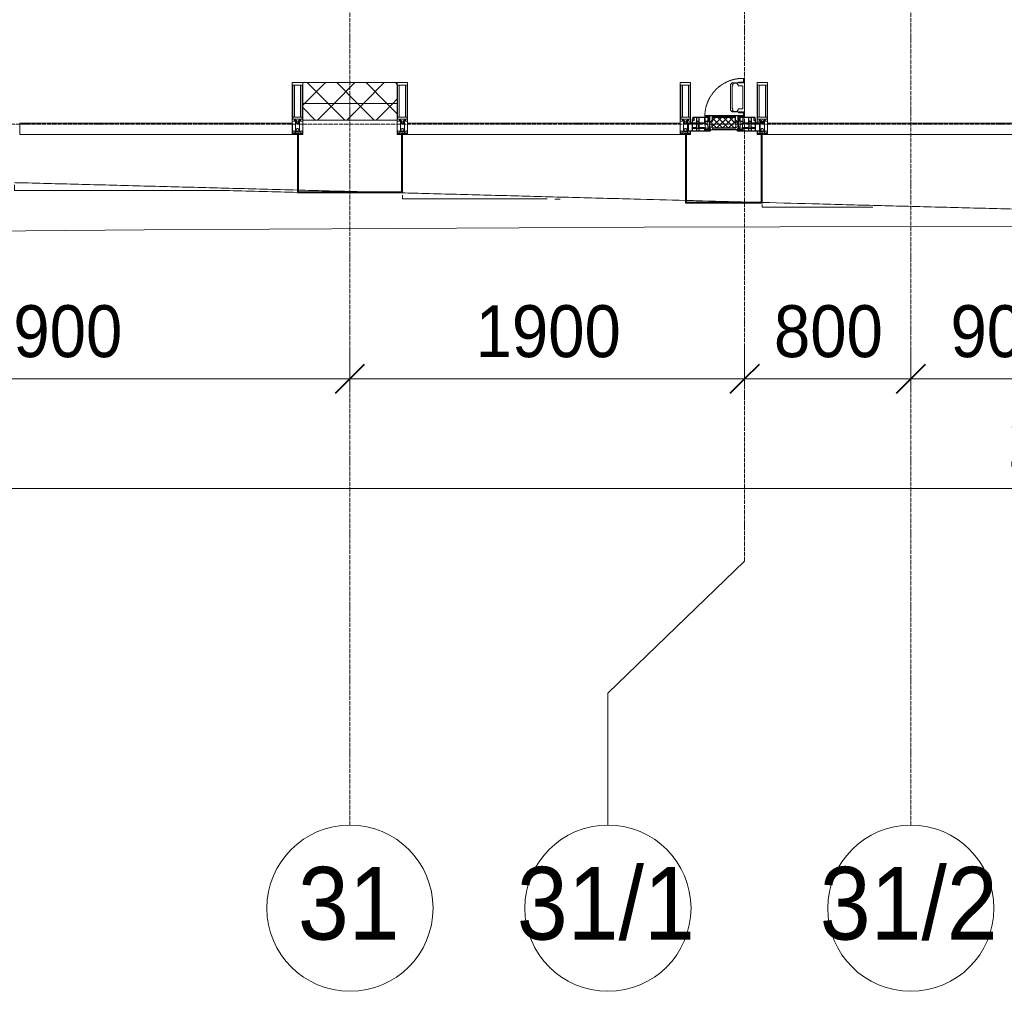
# Model space of a CAD drawing. Header units: millimetres. Extents: x 108703 to 201767, y 7718 to 232073.
# Tile 17 of 43: x 120760 to 125500, y 11226 to 15903. Entities that reach past the tile are written whole.
import ezdxf

# ---------------------------------------------------------------- set-up
doc = ezdxf.new("R2010")
doc.units = ezdxf.units.MM
for name, pattern in [('-D1-02х01', [3, 2, -1]), ('ADSK_Линия сетки', [25, 20, -2.5, 0, -2.5]), ('Линия сетки', [25, 20, -2.5, 0, -2.5])]:
    doc.linetypes.add(name, pattern=pattern)
for name, color, linetype, lineweight in [('Импосты витража', 7, 'Continuous', 18), ('Колонны', 7, 'Continuous', 18), ('Окна', 7, 'Continuous', 18), ('Оси', 7, 'Continuous', 9), ('Панели витража', 7, 'Continuous', 18), ('Размеры', 7, 'Continuous', 9), ('Размеры-100', 7, 'Continuous', 9), ('Стены разрез', 7, 'Continuous', 40), ('Стены штриховка', 7, 'Continuous', 40), ('Форма', 7, 'Continuous', 18), ('Формообразующий элемент-перекрытие', 7, 'Continuous', 18), ('Элементы узлов', 7, 'Continuous', 18)]:
    doc.layers.add(name, color=color, linetype=linetype, lineweight=lineweight)
doc.styles.add('Arial', font='arial.ttf', dxfattribs={"width": 0.9, "height": 250})
doc.styles.add('Arial_1', font='arial.ttf', dxfattribs={"width": 0.9, "height": 350})
doc.dimstyles.new('Основной_2_5_мм', dxfattribs={"dimscale": 304.8, "dimtxt": 255.06485, "dimasz": 0.463911, "dimexe": 0.492126, "dimexo": 0.492126, "dimgap": 0.098425, "dimtad": 1, "dimdec": 0, "dimdsep": 46, "dimtxsty": 'Arial', "dimblk1": 'OBLIQUE', "dimblk2": 'OBLIQUE', "dimsah": 1, "dimcen": 0.09, "dimdle": 0.492126, "dimazin": 2, "dimtfac": 1, "dimtdec": 4, "dimtix": 1, "dimtmove": 0, "dimatfit": 3, "dimfxl": 1, "dimtvp": 1, "dimtolj": 1, "dimtzin": 0, "dimlwd": 20, "dimlwe": 20, "dimarcsym": 2})
pattern_1 = [(45, (0, 0), (-70.71068, 70.71068), []), (135, (0, 0), (-70.71068, -70.71068), [])]

# ---------------------------------------------------------------- blocks, each defined once
blk = doc.blocks.new('System Panel - A_PAN_Glass-7508972-МКСС_К4_L25_84_600_')
at = {"layer": 'Панели витража', "color": 253, "lineweight": 5, "true_color": 0xaaaaaa}
for p, q in [((656.25, 55), (-656.25, 55)), ((-656.25, 55), (-656.25, 0)), ((656.25, 0), (656.25, 55)), ((-656.25, 0), (656.25, 0))]:
    blk.add_line(p, q, dxfattribs=at)
blk = doc.blocks.new('A_PAN_Створка - 383мм-V33-МКСС_К4_L25_84_600_')
at = {"layer": 'Панели витража', "lineweight": 5}
h = blk.add_hatch(dxfattribs=at)
h.set_pattern_fill('FP_7', color=256, style=0, pattern_type=2)
h.set_pattern_definition([(45, (-124150, -15350), (-14.1421356, 14.1421356), []), (135, (-124150, -15350), (-14.1421356, -14.1421356), [])])
h.paths.add_polyline_path([(-54.5, 31.8), (54.5, 31.8), (54.9, 34.1), (57.2, 36.4), (57.2, 60.8), (54.6, 63.4), (53.6, 82.7), (-54.6, 81.8), (-54.6, 63.4), (-57.2, 60.8), (-57.2, 36.4), (-54.9, 34.1)])
at = {"layer": 'Окна', "lineweight": 5}
for p, q in [((39.7, 249), (31.1, 240.4)), ((31.1, 117.6), (31.1, 240.4)), ((70.1, 249), (39.7, 249)), ((45, 244.7), (42.3, 239.8)), ((42.3, 239.8), (43.5, 236.3)), ((45.9, 246.8), (45, 244.7)), ((63.3, 246.8), (45.9, 246.8)), ((64.1, 245), (63.3, 246.8)), ((64.1, 245), (66.7, 241)), ((66.7, 241), (68.6, 239.7)), ((68.6, 239.7), (68.6, 236.4)), ((70.1, 252.9), (70.1, 249)), ((95.1, 252.9), (70.1, 252.9)), ((74.1, 248.4), (74.1, 252.9)), ((89.1, 248.4), (74.1, 248.4)), ((89.1, 252.9), (89.1, 248.4)), ((93.1, 248.4), (93.1, 252.9)), ((97.9, 248.4), (93.1, 248.4)), ((95.1, 270.5), (95.1, 252.9)), ((99.6, 270.5), (95.1, 270.5)), ((97.9, 262.4), (95.1, 262.4)), ((97.9, 262.4), (97.9, 248.4)), ((99.6, 270.5), (99.6, 87.5)), ((41.4, 234.2), (39.1, 233.8)), ((39.1, 179), (39.1, 233.8)), ((41.4, 234.2), (43.5, 236.3)), ((68.6, 236.4), (71.1, 233.9)), ((71.1, 233.9), (89.5, 233.9)), ((89.5, 233.9), (90.6, 232.8)), ((90.6, 125.2), (90.6, 232.8)), ((39.1, 179), (39.1, 124.2)), ((39.7, 109), (31.1, 117.6)), ((41.4, 123.8), (39.1, 124.2)), ((70.1, 109), (39.7, 109)), ((41.4, 123.8), (43.5, 121.7)), ((42.3, 118.2), (43.5, 121.7)), ((45, 113.3), (42.3, 118.2)), ((45.9, 111.2), (45, 113.3)), ((63.3, 111.2), (45.9, 111.2)), ((64.1, 113), (63.3, 111.2)), ((64.1, 113), (66.7, 117)), ((66.7, 117), (68.6, 118.3)), ((68.6, 121.6), (71.1, 124.1)), ((68.6, 118.3), (68.6, 121.6)), ((70.1, 105.1), (70.1, 109)), ((95.1, 105.1), (70.1, 105.1)), ((71.1, 124.1), (89.5, 124.1)), ((74.1, 109.6), (74.1, 105.1)), ((89.1, 109.6), (74.1, 109.6)), ((89.1, 105.1), (89.1, 109.6)), ((89.5, 124.1), (90.6, 125.2)), ((93.1, 109.6), (93.1, 105.1)), ((97.9, 109.6), (93.1, 109.6)), ((95.1, 87.5), (95.1, 105.1)), ((97.9, 95.6), (95.1, 95.6)), ((97.9, 95.6), (97.9, 109.6)), ((-171, 57), (-156, 57)), ((-171, 17), (-171, 57)), ((-153, 73.5), (-150, 73.5)), ((-153, 60), (-153, 73.5)), ((-150, 84), (-78, 84)), ((-150, 73.5), (-150, 84)), ((-91.5, 92), (91.5, 92)), ((-91.5, 87.5), (-91.5, 92)), ((-73.9, 87.5), (-91.5, 87.5)), ((-78, 84), (-78, 23.5)), ((-73.9, 62.5), (-73.9, 87.5)), ((-70, 62.5), (-73.9, 62.5)), ((-70, 32.1), (-70, 62.5)), ((70, 62.5), (70, 32.1)), ((73.9, 62.5), (70, 62.5)), ((73.9, 87.5), (73.9, 62.5)), ((91.5, 87.5), (73.9, 87.5)), ((78, 84), (150, 84)), ((78, 23.5), (78, 84)), ((91.5, 92), (91.5, 87.5)), ((99.6, 87.5), (95.1, 87.5)), ((150, 84), (150, 73.5)), ((150, 73.5), (153, 73.5)), ((153, 73.5), (153, 60)), ((156, 57), (171, 57)), ((171, 57), (171, 17)), ((-67.9, 17), (-171, 17)), ((-78, 23.5), (-67.9, 23.5)), ((-61.4, 23.5), (-70, 32.1)), ((-67.9, 23.5), (-64.6, 26.8)), ((-67.9, 17), (-67.9, 23.5)), ((-61.4, 23.5), (-67.9, 17)), ((-64.6, 26.8), (-61.4, 23.5)), ((61.4, 23.5), (-61.4, 23.5)), ((70, 32.1), (61.4, 23.5)), ((61.4, 23.5), (64.6, 26.8)), ((67.9, 17), (61.4, 23.5)), ((64.6, 26.8), (67.9, 23.5)), ((67.9, 23.5), (67.9, 17)), ((67.9, 23.5), (78, 23.5)), ((171, 17), (67.9, 17))]:
    blk.add_line(p, q, dxfattribs=at)
at = {"layer": 'Окна', "color": 253, "lineweight": 5, "true_color": 0xaaaaaa}
for p, q in [((-171, 55.5), (-152, 55.5)), ((-152, 20), (-152, 73.5)), ((-150.5, 69.5), (-150.5, 73.5)), ((-145, 69.5), (-150.5, 69.5)), ((-150.5, 33.6), (-150.5, 68)), ((-150.5, 68), (-143.5, 68)), ((-150.5, 56.6), (-132.4, 56.6)), ((-136.4, 52.4), (-150.5, 52.4)), ((-148.5, 82.5), (-132.4, 82.5)), ((-148.5, 81), (-148.5, 82.5)), ((-143.5, 81), (-148.5, 81)), ((-145, 69.5), (-145, 79.5)), ((-143.5, 68), (-143.5, 81)), ((-137.2, 54.8), (-135.8, 50.8)), ((-132.5, 54.8), (-137.2, 54.8)), ((-132.1, 49), (-135.8, 50.8)), ((-132.5, 53.8), (-133.4, 52)), ((-133.4, 52), (-130.1, 50.4)), ((-132.5, 53.8), (-132.5, 54.8)), ((-132.4, 56.6), (-132.4, 82.5)), ((-132.1, 49), (-132.1, 36.8)), ((-131, 82.5), (-120.8, 82.5)), ((-131, 82.5), (-131, 64.6)), ((-131, 64.6), (-120.8, 64.6)), ((-131, 56.5), (-131, 62.6)), ((-120.8, 62.6), (-131, 62.6)), ((-131, 56.5), (-120.8, 56.5)), ((-131, 55.1), (-131, 52.7)), ((-120.8, 55.1), (-131, 55.1)), ((-129.4, 51.1), (-131, 52.7)), ((-130.1, 50.4), (-129.4, 51.1)), ((-130.1, 35.3), (-130.1, 50.4)), ((-122.4, 51.1), (-120.8, 52.7)), ((-121.7, 50.4), (-122.4, 51.1)), ((-118.4, 52), (-121.7, 50.4)), ((-121.7, 35.3), (-121.7, 50.4)), ((-120.8, 82.5), (-120.8, 64.6)), ((-120.8, 56.5), (-120.8, 62.6)), ((-120.8, 55.1), (-120.8, 52.7)), ((-119.7, 49), (-115.9, 50.8)), ((-119.7, 49), (-119.7, 36.8)), ((-119.3, 82.5), (-92.5, 82.5)), ((-119.3, 56.6), (-119.3, 82.5)), ((-92.5, 56.6), (-119.3, 56.6)), ((-119.3, 54.8), (-114.6, 54.8)), ((-119.3, 53.8), (-119.3, 54.8)), ((-119.3, 53.8), (-118.4, 52)), ((-114.6, 54.8), (-115.9, 50.8)), ((-94.1, 52.5), (-115.3, 52.5)), ((-89.9, 50.9), (-94.1, 52.5)), ((-92.5, 56.6), (-92.5, 82.5)), ((-90.8, 82.5), (-79.5, 82.5)), ((-90.8, 64.6), (-90.8, 82.5)), ((-80.1, 64.6), (-90.8, 64.6)), ((-90.8, 62.7), (-90.8, 56.6)), ((-80.4, 62.7), (-90.8, 62.7)), ((-90.8, 56.6), (-85.9, 56.6)), ((-89.9, 52.2), (-88.6, 53.5)), ((-89.9, 52.2), (-89.9, 50.9)), ((-89.9, 35.1), (-89.9, 50.9)), ((-85.9, 53.5), (-88.6, 53.5)), ((-85.9, 56.6), (-85.9, 53.5)), ((-85.9, 53.5), (-78, 45.6)), ((-85, 84), (-85, 87.5)), ((-85, 87.5), (-78, 87.5)), ((-78, 84), (-85, 84)), ((-80.4, 61.1), (-80.4, 62.7)), ((-78, 61.1), (-80.4, 61.1)), ((-80.1, 66.1), (-80.1, 64.6)), ((-78, 66.1), (-80.1, 66.1)), ((-79.5, 82.5), (-79.5, 80.6)), ((-79.5, 80.6), (-78, 80.6)), ((-78, 87.5), (-78, 84)), ((-78, 66.1), (-78, 61.1)), ((78, 87.5), (78, 84)), ((85, 87.5), (78, 87.5)), ((78, 84), (85, 84)), ((79.5, 80.6), (78, 80.6)), ((78, 66.1), (78, 61.1)), ((78, 66.1), (80.1, 66.1)), ((78, 61.1), (80.4, 61.1)), ((85.9, 53.5), (78, 45.6)), ((90.8, 82.5), (79.5, 82.5)), ((79.5, 82.5), (79.5, 80.6)), ((80.1, 66.1), (80.1, 64.6)), ((80.1, 64.6), (90.8, 64.6)), ((80.4, 62.7), (90.8, 62.7)), ((80.4, 61.1), (80.4, 62.7)), ((85, 84), (85, 87.5)), ((85.9, 56.6), (85.9, 53.5)), ((90.8, 56.6), (85.9, 56.6)), ((85.9, 53.5), (88.6, 53.5)), ((89.9, 52.2), (88.6, 53.5)), ((89.9, 50.9), (94.1, 52.5)), ((89.9, 52.2), (89.9, 50.9)), ((89.9, 35.1), (89.9, 50.9)), ((90.8, 64.6), (90.8, 82.5)), ((90.8, 62.7), (90.8, 56.6)), ((119.3, 82.5), (92.5, 82.5)), ((92.5, 56.6), (92.5, 82.5)), ((92.5, 56.6), (119.3, 56.6)), ((94.1, 52.5), (115.3, 52.5)), ((114.6, 54.8), (115.9, 50.8)), ((119.3, 54.8), (114.6, 54.8)), ((119.7, 49), (115.9, 50.8)), ((119.3, 53.8), (118.4, 52)), ((118.4, 52), (121.7, 50.4)), ((119.3, 56.6), (119.3, 82.5)), ((119.3, 53.8), (119.3, 54.8)), ((119.7, 49), (119.7, 36.8)), ((120.8, 82.5), (120.8, 64.6)), ((131, 82.5), (120.8, 82.5)), ((131, 64.6), (120.8, 64.6)), ((120.8, 56.5), (120.8, 62.6)), ((120.8, 62.6), (131, 62.6)), ((131, 56.5), (120.8, 56.5)), ((120.8, 55.1), (120.8, 52.7)), ((120.8, 55.1), (131, 55.1)), ((122.4, 51.1), (120.8, 52.7)), ((121.7, 50.4), (122.4, 51.1)), ((121.7, 35.3), (121.7, 50.4)), ((129.4, 51.1), (131, 52.7)), ((130.1, 50.4), (129.4, 51.1)), ((133.4, 52), (130.1, 50.4)), ((130.1, 35.3), (130.1, 50.4)), ((131, 82.5), (131, 64.6)), ((131, 56.5), (131, 62.6)), ((131, 55.1), (131, 52.7)), ((132.1, 49), (135.8, 50.8)), ((132.1, 49), (132.1, 36.8)), ((132.4, 56.6), (132.4, 82.5)), ((148.5, 82.5), (132.4, 82.5)), ((150.5, 56.6), (132.4, 56.6)), ((132.5, 54.8), (137.2, 54.8)), ((132.5, 53.8), (132.5, 54.8)), ((132.5, 53.8), (133.4, 52)), ((137.2, 54.8), (135.8, 50.8)), ((136.4, 52.4), (150.5, 52.4)), ((143.5, 81), (148.5, 81)), ((143.5, 68), (143.5, 81)), ((150.5, 68), (143.5, 68)), ((145, 69.5), (145, 79.5)), ((145, 69.5), (150.5, 69.5)), ((148.5, 81), (148.5, 82.5)), ((150.5, 69.5), (150.5, 73.5)), ((150.5, 33.6), (150.5, 68)), ((152, 20), (152, 73.5)), ((171, 55.5), (152, 55.5)), ((-171, 18.5), (-153.5, 18.5)), ((-153.5, 18.5), (-152, 20)), ((-136.3, 33.6), (-150.5, 33.6)), ((-150.5, 29.4), (-132.4, 29.4)), ((-150.5, 17), (-150.5, 29.4)), ((-132.4, 18.6), (-150.5, 18.6)), ((-137.2, 31), (-135.8, 35)), ((-132.5, 31), (-137.2, 31)), ((-132.1, 36.8), (-135.8, 35)), ((-133.4, 33.7), (-130.1, 35.3)), ((-132.5, 31.9), (-133.4, 33.7)), ((-132.5, 31.9), (-132.5, 31)), ((-132.4, 29.4), (-132.4, 18.6)), ((-129.4, 34.6), (-131, 33)), ((-131, 30.9), (-131, 33)), ((-120.8, 30.9), (-131, 30.9)), ((-131, 29.5), (-120.8, 29.5)), ((-131, 18.2), (-131, 29.5)), ((-120.8, 18.2), (-131, 18.2)), ((-130.1, 35.3), (-129.4, 34.6)), ((-121.7, 35.3), (-122.4, 34.6)), ((-122.4, 34.6), (-120.8, 33)), ((-118.4, 33.7), (-121.7, 35.3)), ((-120.8, 30.9), (-120.8, 33)), ((-120.8, 18.2), (-120.8, 29.5)), ((-119.7, 36.8), (-115.9, 35)), ((-119.3, 31.9), (-118.4, 33.7)), ((-119.3, 31.9), (-119.3, 31)), ((-119.3, 31), (-114.6, 31)), ((-92.5, 29.4), (-119.3, 29.4)), ((-119.3, 29.4), (-119.3, 18.6)), ((-119.3, 18.6), (-92.5, 18.6)), ((-114.6, 31), (-115.9, 35)), ((-94.1, 33.5), (-115.4, 33.5)), ((-89.9, 35.1), (-94.1, 33.5)), ((-92.5, 18.6), (-92.5, 29.4)), ((-90.8, 18.5), (-90.8, 29.4)), ((-90.8, 29.4), (-85.9, 29.4)), ((-87.3, 18.5), (-90.8, 18.5)), ((-89.9, 32.5), (-89.9, 35.1)), ((-85.9, 32.5), (-89.9, 32.5)), ((-87.3, 21.9), (-85.9, 21.9)), ((-87.3, 20.4), (-87.3, 21.9)), ((-87.3, 20.4), (-87.3, 18.5)), ((-84.8, 20.4), (-87.3, 20.4)), ((-85.9, 29.4), (-85.9, 32.5)), ((-85.9, 21.9), (-85.9, 29.4)), ((-85.9, 18.2), (-85.9, 20.4)), ((-75.9, 18.2), (-85.9, 18.2)), ((-83.4, 20.4), (-84.8, 20.4)), ((-70, 33.8), (-83.4, 20.4)), ((-78, 45.6), (-78, 36.8)), ((-78, 36.8), (-70, 36.8)), ((-75.9, 23.5), (-73, 23.5)), ((-75.9, 21.5), (-75.9, 23.5)), ((-75.9, 21.5), (-75.9, 18.2)), ((-74.9, 21.5), (-75.9, 21.5)), ((-74.9, 17.9), (-74.9, 21.5)), ((-68.9, 17.9), (-74.9, 17.9)), ((-67.2, 29.3), (-73, 23.5)), ((-70, 36.8), (-70, 33.8)), ((-68.9, 21.5), (-68.9, 17.9)), ((-67.9, 21.5), (-68.9, 21.5)), ((-67.9, 23.5), (-64.6, 26.8)), ((-67.9, 21.5), (-67.9, 23.5)), ((-64.6, 26.8), (-67.2, 29.3)), ((64.6, 26.8), (67.2, 29.3)), ((67.9, 23.5), (64.6, 26.8)), ((67.2, 29.3), (73, 23.5)), ((67.9, 21.5), (67.9, 23.5)), ((67.9, 21.5), (68.9, 21.5)), ((68.9, 21.5), (68.9, 17.9)), ((68.9, 17.9), (74.9, 17.9)), ((70, 36.8), (70, 33.8)), ((78, 36.8), (70, 36.8)), ((70, 33.8), (83.4, 20.4)), ((75.9, 23.5), (73, 23.5)), ((74.9, 21.5), (75.9, 21.5)), ((74.9, 17.9), (74.9, 21.5)), ((75.9, 21.5), (75.9, 23.5)), ((75.9, 21.5), (75.9, 18.2)), ((75.9, 18.2), (85.9, 18.2)), ((78, 45.6), (78, 36.8)), ((83.4, 20.4), (84.8, 20.4)), ((84.8, 20.4), (87.3, 20.4)), ((85.9, 32.5), (89.9, 32.5)), ((85.9, 29.4), (85.9, 32.5)), ((85.9, 21.9), (85.9, 29.4)), ((90.8, 29.4), (85.9, 29.4)), ((87.3, 21.9), (85.9, 21.9)), ((85.9, 18.2), (85.9, 20.4)), ((87.3, 20.4), (87.3, 21.9)), ((87.3, 20.4), (87.3, 18.5)), ((87.3, 18.5), (90.8, 18.5)), ((89.9, 35.1), (94.1, 33.5)), ((89.9, 32.5), (89.9, 35.1)), ((90.8, 18.5), (90.8, 29.4)), ((92.5, 18.6), (92.5, 29.4)), ((92.5, 29.4), (119.3, 29.4)), ((119.3, 18.6), (92.5, 18.6)), ((94.1, 33.5), (115.4, 33.5)), ((114.6, 31), (115.9, 35)), ((119.3, 31), (114.6, 31)), ((119.7, 36.8), (115.9, 35)), ((118.4, 33.7), (121.7, 35.3)), ((119.3, 31.9), (118.4, 33.7)), ((119.3, 31.9), (119.3, 31)), ((119.3, 29.4), (119.3, 18.6)), ((122.4, 34.6), (120.8, 33)), ((120.8, 30.9), (120.8, 33)), ((120.8, 30.9), (131, 30.9)), ((120.8, 18.2), (120.8, 29.5)), ((131, 29.5), (120.8, 29.5)), ((120.8, 18.2), (131, 18.2)), ((121.7, 35.3), (122.4, 34.6)), ((130.1, 35.3), (129.4, 34.6)), ((129.4, 34.6), (131, 33)), ((133.4, 33.7), (130.1, 35.3)), ((131, 30.9), (131, 33)), ((131, 18.2), (131, 29.5)), ((132.1, 36.8), (135.8, 35)), ((150.5, 29.4), (132.4, 29.4)), ((132.4, 29.4), (132.4, 18.6)), ((132.4, 18.6), (150.5, 18.6)), ((132.5, 31.9), (133.4, 33.7)), ((132.5, 31.9), (132.5, 31)), ((132.5, 31), (137.2, 31)), ((137.2, 31), (135.8, 35)), ((136.3, 33.6), (150.5, 33.6)), ((150.5, 17), (150.5, 29.4)), ((153.5, 18.5), (152, 20)), ((171, 18.5), (153.5, 18.5))]:
    blk.add_line(p, q, dxfattribs=at)
at = {"layer": 'Окна', "linetype": '-D1-02х01', "lineweight": 5}
blk.add_arc((91.4, 87.5), 183, 88.8555, 178.5909, dxfattribs=at)
at = {"layer": 'Окна', "lineweight": 5}
for centre, start, end in [((-156, 60), 270, 360), ((156, 60), 180, 270)]:
    blk.add_arc(centre, 3, start, end, dxfattribs=at)
at = {"layer": 'Элементы узлов', "color": 253, "lineweight": 5, "true_color": 0xaaaaaa}
for p, q in [((-91.5, 92), (-91.5, 87.5)), ((-91.5, 92), (91.5, 92)), ((-91.5, 87.5), (-73.9, 87.5)), ((-83.4, 90.3), (-69.4, 90.3)), ((-83.4, 90.3), (-83.4, 87.5)), ((-73.9, 87.5), (-73.9, 62.5)), ((-69.4, 85.5), (-73.9, 85.5)), ((-73.9, 81.5), (-69.4, 81.5)), ((-69.4, 66.5), (-73.9, 66.5)), ((-73.9, 62.5), (-70, 62.5)), ((-70, 62.5), (-70, 32.1)), ((-69.4, 90.3), (-69.4, 85.5)), ((-69.4, 81.5), (-69.4, 66.5)), ((-67.9, 89.3), (-66.9, 90.3)), ((-67.9, 62.5), (-67.9, 89.3)), ((-61.7, 62.5), (-67.9, 62.5)), ((-66, 56.5), (-67.8, 55.7)), ((-67.8, 55.7), (-67.8, 38.3)), ((-66.9, 90.3), (-57.4, 90.3)), ((-66, 56.5), (-62, 59.1)), ((-62, 59.1), (-60.7, 61)), ((-60.1, 67.7), (-61.7, 64.9)), ((-61.7, 64.9), (-61.7, 62.5)), ((-60.7, 61), (-57.4, 61)), ((-56.4, 67.7), (-60.1, 67.7)), ((-57.4, 90.3), (-56.4, 89.4)), ((-57.4, 61), (-54.9, 63.5)), ((-54.6, 63.4), (-57.2, 60.8)), ((-57.2, 60.8), (-57.2, 36.4)), ((-56.4, 89.4), (-56.4, 67.7)), ((-53.9, 90.3), (-54.9, 89.3)), ((-54.9, 89.3), (-54.9, 85.6)), ((-54.9, 85.6), (-53.9, 84.6)), ((-54.9, 81.9), (-53.8, 83)), ((-54.9, 63.5), (-54.9, 81.9)), ((-53.6, 82.7), (-54.6, 81.8)), ((-54.6, 81.8), (-54.6, 63.4)), ((53.9, 90.3), (-53.9, 90.3)), ((-53.9, 84.6), (53.9, 84.6)), ((53.8, 83), (-53.8, 83)), ((53.6, 82.7), (-53.6, 82.7)), ((54.6, 81.8), (53.6, 82.7)), ((54.9, 81.9), (53.8, 83)), ((53.9, 90.3), (54.9, 89.3)), ((54.9, 85.6), (53.9, 84.6)), ((54.6, 63.4), (54.6, 81.8)), ((57.2, 60.8), (54.6, 63.4)), ((54.9, 89.3), (54.9, 85.6)), ((54.9, 63.5), (54.9, 81.9)), ((57.4, 61), (54.9, 63.5)), ((57.4, 90.3), (56.4, 89.4)), ((56.4, 89.4), (56.4, 67.7)), ((56.4, 67.7), (60.1, 67.7)), ((57.2, 36.4), (57.2, 60.8)), ((66.9, 90.3), (57.4, 90.3)), ((60.7, 61), (57.4, 61)), ((60.1, 67.7), (61.7, 64.9)), ((62, 59.1), (60.7, 61)), ((61.7, 64.9), (61.7, 62.5)), ((61.7, 62.5), (67.9, 62.5)), ((66, 56.5), (62, 59.1)), ((66, 56.5), (67.8, 55.7)), ((67.9, 89.3), (66.9, 90.3)), ((67.8, 55.7), (67.8, 38.3)), ((67.9, 62.5), (67.9, 89.3)), ((69.4, 90.3), (69.4, 85.5)), ((83.4, 90.3), (69.4, 90.3)), ((69.4, 85.5), (73.9, 85.5)), ((69.4, 81.5), (69.4, 66.5)), ((73.9, 81.5), (69.4, 81.5)), ((69.4, 66.5), (73.9, 66.5)), ((70, 62.5), (70, 32.1)), ((73.9, 62.5), (70, 62.5)), ((91.5, 87.5), (73.9, 87.5)), ((73.9, 87.5), (73.9, 62.5)), ((83.4, 90.3), (83.4, 87.5)), ((91.5, 92), (91.5, 87.5)), ((-70, 32.1), (-61.4, 23.5)), ((-67.8, 38.3), (-65.7, 37.4)), ((-65.7, 37.4), (-60.8, 34.7)), ((61.4, 23.5), (-61.4, 23.5)), ((-60.8, 34.7), (-57.3, 35.9)), ((-55.2, 33.8), (-57.3, 35.9)), ((-57.2, 36.4), (-54.9, 34.1)), ((-55.2, 33.8), (-54.8, 31.5)), ((-54.9, 34.1), (-54.5, 31.8)), ((-53.9, 30.5), (-54.9, 29.5)), ((-54.9, 29.5), (-54.9, 25.8)), ((-54.9, 25.8), (-53.9, 24.8)), ((0, 31.5), (-54.8, 31.5)), ((-54.5, 31.8), (54.5, 31.8)), ((53.9, 30.5), (-53.9, 30.5)), ((-53.9, 24.8), (53.9, 24.8)), ((0, 31.5), (54.8, 31.5)), ((53.9, 30.5), (54.9, 29.5)), ((54.9, 25.8), (53.9, 24.8)), ((54.5, 31.8), (54.9, 34.1)), ((55.2, 33.8), (54.8, 31.5)), ((54.9, 34.1), (57.2, 36.4)), ((54.9, 29.5), (54.9, 25.8)), ((55.2, 33.8), (57.3, 35.9)), ((60.8, 34.7), (57.3, 35.9)), ((65.7, 37.4), (60.8, 34.7)), ((70, 32.1), (61.4, 23.5)), ((67.8, 38.3), (65.7, 37.4))]:
    blk.add_line(p, q, dxfattribs=at)
blk = doc.blocks.new('System Panel - A_PAN_Glass-7508020-МКСС_К4_L25_84_600_')
at = {"layer": 'Панели витража', "color": 253, "lineweight": 5, "true_color": 0xaaaaaa}
for p, q in [((656.25, 55), (-656.25, 55)), ((-656.25, 55), (-656.25, 0)), ((656.25, 0), (656.25, 55)), ((-656.25, 0), (656.25, 0))]:
    blk.add_line(p, q, dxfattribs=at)
blk = doc.blocks.new('Rectangular Mullion - 50Wx250H-2623690-МКСС_К4_L25_84_600_')
at = {"layer": 'Элементы узлов', "color": 253, "lineweight": 5, "true_color": 0xaaaaaa}
for p, q in [((-25, 65.2), (-25, 250)), ((-25, 250), (0, 250)), ((-23, 237.3), (0, 237.3)), ((-23, 237.3), (-23, 73.6)), ((-14.9, 84), (-14.9, 237.3)), ((25, 250), (0, 250)), ((23, 237.3), (0, 237.3)), ((14.9, 84), (14.9, 237.3)), ((23, 237.3), (23, 73.6)), ((25, 65.2), (25, 250)), ((-14, 65.2), (-25, 65.2)), ((0, 84), (-23, 84)), ((-0.5, 73.6), (-23, 73.6)), ((-14, 71.3), (-14, 65.2)), ((-10, 71.3), (-14, 71.3)), ((-10, 53), (-10, 71.3)), ((-8.7, 53), (-10, 53)), ((-10, 53), (-10, 17)), ((-8.7, 53), (-7, 54.7)), ((-7, 65.2), (-5.9, 67.3)), ((-7, 65.2), (-7, 54.7)), ((-4.1, 67.3), (-5.9, 67.3)), ((-4.1, 67.3), (-2.9, 65.1)), ((-2.9, 65.1), (-2.9, 54.6)), ((-1.3, 53), (-2.9, 54.6)), ((0, 53), (-1.3, 53)), ((0, 84), (23, 84)), ((0, 53), (1.3, 53)), ((0.5, 73.6), (23, 73.6)), ((1.3, 53), (2.9, 54.6)), ((4.1, 67.3), (2.9, 65.1)), ((2.9, 65.1), (2.9, 54.6)), ((4.1, 67.3), (5.9, 67.3)), ((7, 65.2), (5.9, 67.3)), ((7, 65.2), (7, 54.7)), ((8.7, 53), (7, 54.7)), ((8.7, 53), (10, 53)), ((10, 71.3), (14, 71.3)), ((10, 53), (10, 71.3)), ((10, 53), (10, 17)), ((14, 71.3), (14, 65.2)), ((14, 65.2), (25, 65.2)), ((-23.8, 14.6), (-25, 14.2)), ((-25, 0), (-25, 14.2)), ((-22.3, 17), (-23.8, 17)), ((-23.8, 17), (-23.8, 14.6)), ((-22.5, 10.6), (-23.8, 14.6)), ((-22.5, 10.6), (-23.7, 9.9)), ((-23.7, 1.3), (-23.7, 9.9)), ((-23.7, 1.3), (-11.8, 1.3)), ((-23.2, 10.2), (-22.5, 8)), ((-22.5, 8), (-22.5, 4.5)), ((-21.3, 4.5), (-22.5, 4.5)), ((-22.3, 17), (-22.3, 16)), ((-22.3, 16), (-21.3, 16)), ((-19, 17.6), (-21.3, 16)), ((-21.3, 4.5), (-21.3, 6.5)), ((-21.3, 6.5), (-14.2, 6.5)), ((-18.4, 16.6), (-19, 17.6)), ((-7.4, 16.6), (-18.4, 16.6)), ((-14.2, 6.5), (-14.2, 4.5)), ((-13.2, 4.5), (-14.2, 4.5)), ((-13.2, 4.5), (-12.2, 7.2)), ((-12.7, 7.6), (-11.3, 11.4)), ((-12.7, 7.6), (-11.8, 6.9)), ((-12.2, 9), (-12.2, 14.8)), ((-12.2, 14.8), (0, 14.8)), ((-11.8, 1.3), (-11.8, 6.9)), ((-10.5, 11.2), (-11.3, 11.4)), ((-10.5, 1.5), (-10.5, 11.2)), ((-4.8, 1.5), (-10.5, 1.5)), ((-10, 17), (-7.5, 17)), ((-8.5, 23), (-1.5, 30)), ((-8.5, 18.5), (-8.5, 23)), ((-7.5, 18.5), (-8.5, 18.5)), ((-7.5, 17), (-7.5, 18.5)), ((-7.4, 18), (-7.4, 16.6)), ((-2.6, 18), (-7.4, 18)), ((0, 8), (-4.8, 8)), ((-4.8, 1.5), (-4.8, 8)), ((-2.6, 18), (-2.6, 16.8)), ((-2.6, 16.8), (0, 16.8)), ((-1.5, 30), (0, 30)), ((1.5, 30), (0, 30)), ((2.6, 16.8), (0, 16.8)), ((0, 14.8), (0, 16.8)), ((0, 14.8), (0, 16.8)), ((12.2, 14.8), (0, 14.8)), ((0, 0), (0, 8)), ((0, 8), (4.8, 8)), ((0, 0), (0, 8)), ((8.5, 23), (1.5, 30)), ((2.6, 18), (2.6, 16.8)), ((2.6, 18), (7.4, 18)), ((4.8, 1.5), (4.8, 8)), ((4.8, 1.5), (10.5, 1.5)), ((7.4, 18), (7.4, 16.6)), ((7.4, 16.6), (18.4, 16.6)), ((7.5, 18.5), (8.5, 18.5)), ((7.5, 17), (7.5, 18.5)), ((10, 17), (7.5, 17)), ((8.5, 18.5), (8.5, 23)), ((10.5, 11.2), (11.3, 11.4)), ((10.5, 1.5), (10.5, 11.2)), ((12.7, 7.6), (11.3, 11.4)), ((12.7, 7.6), (11.8, 6.9)), ((11.8, 1.3), (11.8, 6.9)), ((23.7, 1.3), (11.8, 1.3)), ((12.2, 9), (12.2, 14.8)), ((13.2, 4.5), (12.2, 7.2)), ((13.2, 4.5), (14.2, 4.5)), ((21.3, 6.5), (14.2, 6.5)), ((14.2, 6.5), (14.2, 4.5)), ((18.4, 16.6), (19, 17.6)), ((19, 17.6), (21.3, 16)), ((22.3, 16), (21.3, 16)), ((21.3, 4.5), (21.3, 6.5)), ((21.3, 4.5), (22.5, 4.5)), ((22.3, 17), (22.3, 16)), ((22.3, 17), (23.8, 17)), ((22.5, 10.6), (23.8, 14.6)), ((22.5, 10.6), (23.7, 9.9)), ((23.2, 10.2), (22.5, 8)), ((22.5, 8), (22.5, 4.5)), ((23.7, 1.3), (23.7, 9.9)), ((23.8, 17), (23.8, 14.6)), ((23.8, 14.6), (25, 14.2)), ((25, 0), (25, 14.2)), ((-25, 0), (0, 0)), ((25, 0), (0, 0))]:
    blk.add_line(p, q, dxfattribs=at)
for centre, start, end in [((-0.5, 73.1), 360, 90), ((0.5, 73.1), 90, 180)]:
    blk.add_arc(centre, 0.5, start, end, dxfattribs=at)
blk = doc.blocks.new('Rectangular Mullion - R_StandardFrame_50Wx250H-V29-МКСС_К4_L25_84_600_')
at = {"layer": 'Импосты витража', "color": 253, "lineweight": 5, "true_color": 0xaaaaaa}
for p, q in [((-25, -250), (-25, 0)), ((-25, 0), (0, 0)), ((5, 0), (25, 0)), ((25, 0), (25, -250)), ((25, -250), (-25, -250))]:
    blk.add_line(p, q, dxfattribs=at)
blk = doc.blocks.new('Rectangular Mullion - R_StandardFrame_50Wx250H-7505731-МКСС_К4_L25_84_600_')
at = {"layer": 'Импосты витража', "color": 253, "lineweight": 5, "true_color": 0xaaaaaa}
for p, q in [((-25, -250), (-25, 0)), ((-25, 0), (-5, 0)), ((0, 0), (25, 0)), ((25, 0), (25, -250)), ((25, -250), (-25, -250))]:
    blk.add_line(p, q, dxfattribs=at)
blk = doc.blocks.new('Rectangular Mullion - R_StandardFrame_50Wx250H-V30-МКСС_К4_L25_84_600_')
at = {"layer": 'Импосты витража', "color": 253, "lineweight": 5, "true_color": 0xaaaaaa}
for p, q in [((-25, -250), (-25, 0)), ((-25, 0), (0, 0)), ((5, 0), (25, 0)), ((25, 0), (25, -17)), ((25, -57), (25, -250)), ((25, -250), (-25, -250))]:
    blk.add_line(p, q, dxfattribs=at)
blk = doc.blocks.new('Rectangular Mullion - R_StandardFrame_50Wx250H-V31-МКСС_К4_L25_84_600_')
at = {"layer": 'Импосты витража', "color": 253, "lineweight": 5, "true_color": 0xaaaaaa}
for p, q in [((-25, -17), (-25, 0)), ((-25, 0), (-5, 0)), ((0, 0), (25, 0)), ((25, 0), (25, -250)), ((-25, -250), (-25, -57)), ((25, -250), (-25, -250))]:
    blk.add_line(p, q, dxfattribs=at)
blk = doc.blocks.new('A_SLK_PAN_Type1 - Прямой тип панели-6537874-МКСС_К4_L25_84_600_')
at = {"layer": 'Колонны', "lineweight": 5}
for p, q in [((-252.5, 280), (252.5, 280)), ((-252.5, 0), (-252.5, 280)), ((-247.5, 275), (-247.5, 0)), ((247.5, 275), (-247.5, 275)), ((247.5, 0), (247.5, 275)), ((252.5, 280), (252.5, 0)), ((-247.5, 0), (-252.5, 0)), ((252.5, 0), (247.5, 0))]:
    blk.add_line(p, q, dxfattribs=at)
blk = doc.blocks.new('A_SLK_PAN_Type1 - Прямой тип панели Ф-1_1-7503856-МКСС_К4_L25_84_600_')
at = {"layer": 'Колонны', "lineweight": 5}
for p, q in [((-185, 330), (185, 330)), ((-185, 0), (-185, 330)), ((-180, 325), (-180, 0)), ((180, 325), (-180, 325)), ((180, 0), (180, 325)), ((185, 330), (185, 0)), ((-180, 0), (-185, 0)), ((185, 0), (180, 0))]:
    blk.add_line(p, q, dxfattribs=at)
blk = doc.blocks.new('A_OGR_PAN_Отлив - A_OGR_PAN_Отлив-6121329-МКСС_К4_L25_84_600_')
at = {"layer": 'Колонны', "color": 253, "lineweight": 5, "true_color": 0xaaaaaa}
for q in [(-681.2, -336.8), (-148.5, -350)]:
    blk.add_line((-681.2, -350), q, dxfattribs=at)
blk = doc.blocks.new('A_OGR_PAN_Отлив - A_OGR_PAN_Отлив-6121320-МКСС_К4_L25_84_600_')
at = {"layer": 'Колонны', "color": 253, "lineweight": 5, "true_color": 0xaaaaaa}
for q in [(-681.2, -291.8), (14.8, -310)]:
    blk.add_line((-681.2, -310), q, dxfattribs=at)
blk = doc.blocks.new('A_OGR_PAN_Отлив - A_OGR_PAN_Отлив-6121307-МКСС_К4_L25_84_600_')
at = {"layer": 'Колонны', "color": 253, "lineweight": 5, "true_color": 0xaaaaaa}
for q in [(-681.2, -242.6), (353.1, -270)]:
    blk.add_line((-681.2, -270), q, dxfattribs=at)
blk = doc.blocks.new('135_SLK_K4_AR_FCD_rvt-1-МКСС_К4_L25_84_600_')
at = {"layer": 'Стены разрез', "lineweight": 5, "true_color": 0xaaaaaa}
h = blk.add_hatch(dxfattribs=at)
h.set_pattern_fill('FP_4', color=253, style=0, pattern_type=2)
h.set_pattern_definition(pattern_1)
h.paths.add_polyline_path([(122122.5, 15500), (122577.5, 15500), (122577.5, 15600), (122122.5, 15600)])
h = blk.add_hatch(dxfattribs=at)
h.set_pattern_fill('FP_4', color=253, style=0, pattern_type=2)
h.set_pattern_definition(pattern_1)
h.paths.add_polyline_path([(122122.5, 15420), (122577.5, 15420), (122577.5, 15500), (122122.5, 15500)])
at = {"layer": 'Стены разрез', "color": 253, "lineweight": 9, "true_color": 0xaaaaaa}
for p, q in [((122577.5, 15600), (122122.5, 15600)), ((122122.5, 15600), (122122.5, 15420)), ((122577.5, 15420), (122577.5, 15600)), ((122122.5, 15420), (122577.5, 15420))]:
    blk.add_line(p, q, dxfattribs=at)
at = {"layer": 'Стены штриховка', "color": 253, "lineweight": 9, "true_color": 0xaaaaaa}
blk.add_line((122577.5, 15500), (122122.5, 15500), dxfattribs=at)
at = {"layer": 'Форма', "color": 253, "lineweight": 5, "true_color": 0xaaaaaa, "flags": 128}
blk.add_lwpolyline([(114341.6, 14827.2), (118320, 14866.3), (121358.5, 14890.7), (123765.7, 14904.4), (125726.1, 14909.6), (127355.1, 14908.1), (128728.7, 14900.7), (129898.9, 14888.4), (130684.9, 14875.8)], dxfattribs=at)
at = {"layer": 'Форма', "color": 253, "lineweight": 9, "true_color": 0xaaaaaa}
for points, knots in [([(120735, 15118.6), (120738.4, 15118.5), (120840.9, 15115.9), (120992.8, 15112), (121191, 15106.8), (121339.8, 15102.9), (121488.5, 15099), (121686.7, 15093.8), (121889.7, 15088.4), (122043.1, 15084.3), (122097.5, 15082.8)], [-0.71097796, -0.71097796, -0.71097796, -0.71097796, -0.71052632, -0.69736842, -0.69078947, -0.68421053, -0.67763158, -0.67105263, -0.65789474, -0.6506708, -0.6506708, -0.6506708, -0.6506708]), ([(122102.3, 15082.7), (122145.4, 15081.6), (122238, 15079.1), (122334, 15076.5), (122387, 15075.1), (122390.5, 15075)], [-0.65045565, -0.65045565, -0.65045565, -0.65045565, -0.64473684, -0.63815789, -0.63769934, -0.63769934, -0.63769934, -0.63769934]), ([(122578.5, 15070), (122611.5, 15069.1), (122694.1, 15066.9), (122875.8, 15062), (123123.4, 15055.4), (123420.5, 15047.4), (123701.2, 15039.9), (123882.7, 15035.1), (123965.1, 15032.9)], [-0.62938231, -0.62938231, -0.62938231, -0.62938231, -0.625, -0.61842105, -0.60526316, -0.59210526, -0.57894737, -0.56801033, -0.56801033, -0.56801033, -0.56801033]), ([(123970, 15032.8), (123985.1, 15032.4), (124083.8, 15029.7), (124182.5, 15027.1), (124266.1, 15024.9)], [-0.56779435, -0.56779435, -0.56779435, -0.56779435, -0.56578947, -0.55468595, -0.55468595, -0.55468595, -0.55468595]), ([(124335, 15023.1), (124426.5, 15020.7), (124567.6, 15016.9), (124758.3, 15011.9), (124956.6, 15006.8), (125204.4, 15000.3), (125467.8, 14993.5), (125632.1, 14989.3), (125697.4, 14987.7)], [-0.55163324, -0.55163324, -0.55163324, -0.55163324, -0.53947368, -0.53289474, -0.52631579, -0.51315789, -0.5, -0.49132656, -0.49132656, -0.49132656, -0.49132656])]:
    blk.add_open_spline(points, degree=3, knots=knots, dxfattribs=at)
at = {"layer": 'Формообразующий элемент-перекрытие', "color": 253, "lineweight": 5, "true_color": 0xaaaaaa}
for points in [[(122097.5, 15071.4), (121987.2, 15074.3), (121876.9, 15077.2), (121766.6, 15080)], [(122167.8, 15069.5), (122161.7, 15069.7), (122155.7, 15069.8), (122149.6, 15070)], [(123361.3, 15038.3), (123353.1, 15038.5), (123345, 15038.7), (123336.8, 15039)]]:
    blk.add_open_spline(points, degree=3, dxfattribs=at)
at = {"layer": 'Импосты витража', "color": 253, "lineweight": 5, "true_color": 0xaaaaaa}
for p in [(122097.5, 15350), (122602.5, 15350), (123965, 15350), (124335, 15350)]:
    blk.add_blockref('Rectangular Mullion - 50Wx250H-2623690-МКСС_К4_L25_84_600_', p, dxfattribs=at)
at = {"layer": 'Импосты витража', "color": 253, "lineweight": 5, "true_color": 0xaaaaaa, "extrusion": (0, 0, -1), "rotation": 180}
for name, p in [('Rectangular Mullion - R_StandardFrame_50Wx250H-V29-МКСС_К4_L25_84_600_', (-122097.5, 15350)), ('Rectangular Mullion - R_StandardFrame_50Wx250H-7505731-МКСС_К4_L25_84_600_', (-122602.5, 15350)), ('Rectangular Mullion - R_StandardFrame_50Wx250H-V30-МКСС_К4_L25_84_600_', (-123965, 15350)), ('Rectangular Mullion - R_StandardFrame_50Wx250H-V31-МКСС_К4_L25_84_600_', (-124335, 15350))]:
    blk.add_blockref(name, p, dxfattribs=at)
at = {"layer": 'Колонны', "color": 253, "lineweight": 5, "true_color": 0xaaaaaa, "rotation": 180}
for name, p in [('A_SLK_PAN_Type1 - Прямой тип панели-6537874-МКСС_К4_L25_84_600_', (122350, 15350)), ('A_SLK_PAN_Type1 - Прямой тип панели Ф-1_1-7503856-МКСС_К4_L25_84_600_', (124150, 15350))]:
    blk.add_blockref(name, p, dxfattribs=at)
at = {"layer": 'Колонны', "color": 253, "lineweight": 5, "true_color": 0xaaaaaa}
for name, p in [('A_OGR_PAN_Отлив - A_OGR_PAN_Отлив-6121307-МКСС_К4_L25_84_600_', (121416.3, 15350)), ('A_OGR_PAN_Отлив - A_OGR_PAN_Отлив-6121320-МКСС_К4_L25_84_600_', (123283.8, 15350)), ('A_OGR_PAN_Отлив - A_OGR_PAN_Отлив-6121329-МКСС_К4_L25_84_600_', (125016.3, 15350))]:
    blk.add_blockref(name, p, dxfattribs=at)
at = {"layer": 'Панели витража', "color": 253, "lineweight": 5, "true_color": 0xaaaaaa}
for name, p in [('A_PAN_Створка - 383мм-V33-МКСС_К4_L25_84_600_', (124150, 15350)), ('System Panel - A_PAN_Glass-7508020-МКСС_К4_L25_84_600_', (121416.3, 15350)), ('System Panel - A_PAN_Glass-7508020-МКСС_К4_L25_84_600_', (123283.8, 15350)), ('System Panel - A_PAN_Glass-7508972-МКСС_К4_L25_84_600_', (125016.3, 15350))]:
    blk.add_blockref(name, p, dxfattribs=at)
blk = doc.blocks.new('Ось сетки - Круг_Ø8 мм-6577-МКСС_К4_L25_84_600_')
at = {"layer": 'Оси', "lineweight": 20}
for start, end in [(360, 180), (180, 360)]:
    blk.add_arc((0, 0), 4, start, end, dxfattribs=at)
blk = doc.blocks.new('DIMBLOCK3-МКСС_К4_L25_84_600_')
at = {"layer": 'Размеры-100', "lineweight": 20, "transparency": 16777216}
for p, q in [((119450, 14173.9), (119450, 14323.9)), ((122350, 14173.9), (122350, 14323.9)), ((119450, 14173.9), (122350, 14173.9)), ((119450, 14173.9), (119450, 14123.9)), ((122350, 14173.9), (122350, 14123.9))]:
    blk.add_line(p, q, dxfattribs=at)
at = {"layer": 'Размеры-100', "lineweight": 40, "transparency": 16777216}
for p, q in [((119450, 14173.9), (119520.7, 14244.6)), ((122350, 14173.9), (122420.7, 14244.6)), ((119450, 14173.9), (119379.3, 14103.2)), ((122350, 14173.9), (122279.3, 14103.2))]:
    blk.add_line(p, q, dxfattribs=at)
at = {"layer": 'Размеры-100', "color": 0, "lineweight": 20, "transparency": 16777216, "insert": (120554.7, 14528.5), "char_height": 250, "width": 828.765, "attachment_point": 1, "line_spacing_factor": 0.941778, "style": 'Arial'}
blk.add_mtext('2900', dxfattribs=at)
blk = doc.blocks.new('_Oblique')
at = {"color": 0, "linetype": 'ByBlock', "lineweight": -2}
blk.add_line((-0.5, -0.5), (0.5, 0.5), dxfattribs=at)
blk = doc.blocks.new('DIMBLOCK4-МКСС_К4_L25_84_600_')
at = {"layer": 'Размеры-100', "lineweight": 20, "transparency": 16777216}
for p, q in [((122350, 14173.9), (122350, 14323.9)), ((124250, 14173.9), (124250, 14323.9)), ((122350, 14173.9), (124250, 14173.9)), ((122350, 14173.9), (122350, 14123.9)), ((124250, 14173.9), (124250, 14123.9))]:
    blk.add_line(p, q, dxfattribs=at)
at = {"layer": 'Размеры-100', "lineweight": 40, "transparency": 16777216}
for p, q in [((122350, 14173.9), (122420.7, 14244.6)), ((124250, 14173.9), (124320.7, 14244.6)), ((122350, 14173.9), (122279.3, 14103.2)), ((124250, 14173.9), (124179.3, 14103.2))]:
    blk.add_line(p, q, dxfattribs=at)
at = {"layer": 'Размеры-100', "color": 0, "lineweight": 20, "transparency": 16777216, "insert": (122954.7, 14528.5), "char_height": 250, "width": 828.765, "attachment_point": 1, "line_spacing_factor": 0.941778, "style": 'Arial'}
blk.add_mtext('1900', dxfattribs=at)
blk = doc.blocks.new('DIMBLOCK5-МКСС_К4_L25_84_600_')
at = {"layer": 'Размеры-100', "lineweight": 20, "transparency": 16777216}
for p, q in [((124250, 14173.9), (124250, 14323.9)), ((125050, 14173.9), (125050, 14323.9)), ((124250, 14173.9), (125050, 14173.9)), ((124250, 14173.9), (124250, 14123.9)), ((125050, 14173.9), (125050, 14123.9))]:
    blk.add_line(p, q, dxfattribs=at)
at = {"layer": 'Размеры-100', "lineweight": 40, "transparency": 16777216}
for p, q in [((124250, 14173.9), (124320.7, 14244.6)), ((125050, 14173.9), (125120.7, 14244.6)), ((124250, 14173.9), (124179.3, 14103.2)), ((125050, 14173.9), (124979.3, 14103.2))]:
    blk.add_line(p, q, dxfattribs=at)
at = {"layer": 'Размеры-100', "color": 0, "lineweight": 20, "transparency": 16777216, "insert": (124391, 14528.5), "char_height": 250, "width": 621.573, "attachment_point": 1, "line_spacing_factor": 0.941778, "style": 'Arial'}
blk.add_mtext('800', dxfattribs=at)
blk = doc.blocks.new('DIMBLOCK6-МКСС_К4_L25_84_600_')
at = {"layer": 'Размеры-100', "lineweight": 20, "transparency": 16777216}
for p, q in [((125050, 14173.9), (125050, 14323.9)), ((125950, 14173.9), (125950, 14323.9)), ((125050, 14173.9), (125950, 14173.9)), ((125050, 14173.9), (125050, 14123.9)), ((125950, 14173.9), (125950, 14123.9))]:
    blk.add_line(p, q, dxfattribs=at)
at = {"layer": 'Размеры-100', "lineweight": 40, "transparency": 16777216}
for p, q in [((125050, 14173.9), (125120.7, 14244.6)), ((125950, 14173.9), (126020.7, 14244.6)), ((125050, 14173.9), (124979.3, 14103.2)), ((125950, 14173.9), (125879.3, 14103.2))]:
    blk.add_line(p, q, dxfattribs=at)
at = {"layer": 'Размеры-100', "color": 0, "lineweight": 20, "transparency": 16777216, "insert": (125241, 14528.5), "char_height": 250, "width": 621.573, "attachment_point": 1, "line_spacing_factor": 0.941778, "style": 'Arial'}
blk.add_mtext('900', dxfattribs=at)
blk = doc.blocks.new('DIMBLOCK17-МКСС_К4_L25_84_600_')
at = {"layer": 'Размеры-100', "lineweight": 20, "transparency": 16777216}
for p, q in [((115150, 13646.3), (115150, 13796.3)), ((136750, 13646.3), (136750, 13796.3)), ((115000, 13646.3), (136900, 13646.3)), ((115150, 13646.3), (115150, 13596.3)), ((136750, 13646.3), (136750, 13596.3))]:
    blk.add_line(p, q, dxfattribs=at)
at = {"layer": 'Размеры-100', "lineweight": 40, "transparency": 16777216}
for p, q in [((115150, 13646.3), (115220.7, 13717)), ((136750, 13646.3), (136820.7, 13717)), ((115150, 13646.3), (115079.3, 13575.6)), ((136750, 13646.3), (136679.3, 13575.6))]:
    blk.add_line(p, q, dxfattribs=at)
at = {"layer": 'Размеры-100', "color": 0, "lineweight": 20, "transparency": 16777216, "insert": (125518.4, 14000.8), "char_height": 250, "width": 1035.956, "attachment_point": 1, "line_spacing_factor": 0.941778, "style": 'Arial'}
blk.add_mtext('21600', dxfattribs=at)

msp = doc.modelspace()

# ---------------------------------------------------------------- linework, layer by layer
at = {"layer": 'Оси', "linetype": 'Линия сетки'}
for p, q in [((122350, 12025.7), (122350, 33100)), ((124250, 13295.7), (124250, 33100)), ((125050, 12025.7), (125050, 33100))]:
    msp.add_line(p, q, dxfattribs=at)
at = {"layer": 'Оси', "linetype": 'ADSK_Линия сетки'}
msp.add_line((136800, 15400), (109521, 15400), dxfattribs=at)
at = {"layer": 'Оси'}
for p, q in [((124250, 13295.7), (123591.8, 12660.7)), ((123591.8, 12660.7), (123591.8, 12025.7))]:
    msp.add_line(p, q, dxfattribs=at)

# ---------------------------------------------------------------- block references
at = {"lineweight": 5}
msp.add_blockref('135_SLK_K4_AR_FCD_rvt-1-МКСС_К4_L25_84_600_', (0, 0), dxfattribs=at)
at = {"layer": 'Оси', "lineweight": 20, "xscale": 99.99999999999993, "yscale": 99.99999999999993, "zscale": 99.99999999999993}
for p in [(122350, 11625.7), (123591.8, 11625.7), (125050, 11625.7)]:
    msp.add_blockref('Ось сетки - Круг_Ø8 мм-6577-МКСС_К4_L25_84_600_', p, dxfattribs=at)

# ---------------------------------------------------------------- texts
at = {"layer": 'Оси', "char_height": 350, "attachment_point": 1, "style": 'Arial_1'}
for s, insert, width in [('31/1', (123153.5, 11824.7), 1060.633), ('31/2', (124611.8, 11824.7), 1060.633), ('31', (122099.4, 11824.7), 606.076)]:
    msp.add_mtext(s, dxfattribs=dict(at, insert=insert, width=width))

# ---------------------------------------------------------------- dimensions: what is measured, and where the dimension line sits
at = {"layer": 'Размеры', "lineweight": 20}
for base, p1, p2, override, picture, middle in [((122350, 14173.9), (119450, 14273.9), (122350, 14273.9), {"dimpost": '<>', "dimfxl": 2900}, 'DIMBLOCK3-МКСС_К4_L25_84_600_', (120900, 14331.6)), ((124250, 14173.9), (122350, 14273.9), (124250, 14273.9), {"dimpost": '<>', "dimfxl": 1900}, 'DIMBLOCK4-МКСС_К4_L25_84_600_', (123300, 14331.6)), ((125050, 14173.9), (124250, 14273.9), (125050, 14273.9), {"dimpost": '<>', "dimfxl": 800}, 'DIMBLOCK5-МКСС_К4_L25_84_600_', (124650, 14331.6)), ((125950, 14173.9), (125050, 14273.9), (125950, 14273.9), {"dimpost": '<>', "dimfxl": 900}, 'DIMBLOCK6-МКСС_К4_L25_84_600_', (125500, 14331.6)), ((136750, 13646.3), (115150, 13746.3), (136750, 13746.3), {"dimpost": '<>', "dimfxl": 21600}, 'DIMBLOCK17-МКСС_К4_L25_84_600_', (125950, 13803.9))]:
    dim = msp.add_linear_dim(base=base, p1=p1, p2=p2, dimstyle='Основной_2_5_мм', override=override, dxfattribs=at)
    dim.commit()
    dim.dimension.update_dxf_attribs({"geometry": picture, "text_midpoint": middle})

doc.saveas('drawing.dxf')
